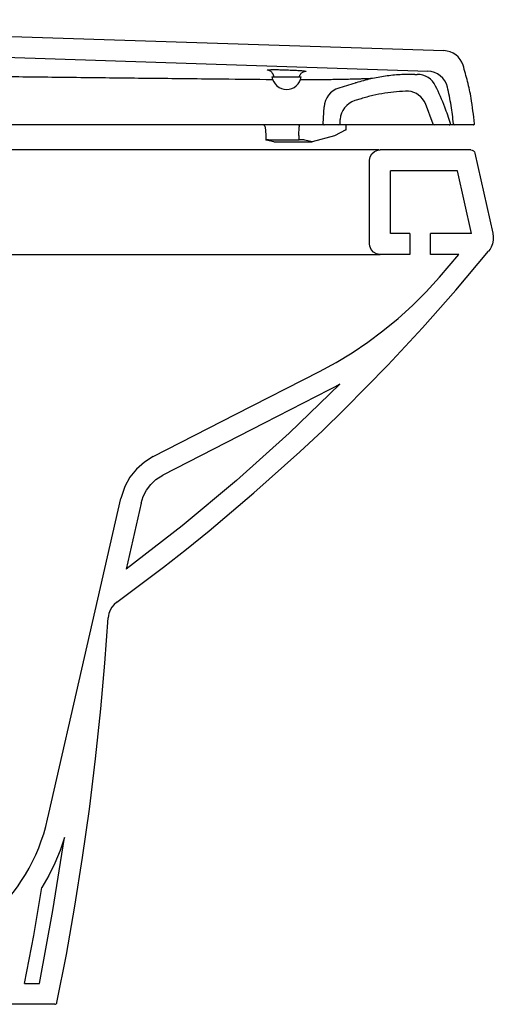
# Model space of a CAD drawing. Header units: millimetres. Extents: x 3574.226 to 3574.795, y 1775.384 to 1775.914.
import ezdxf

# ---------------------------------------------------------------- set-up
doc = ezdxf.new("R2010")
doc.units = ezdxf.units.MM
doc.layers.add('BLOCKS', color=3, linetype='Continuous')
doc.layers.add('SANINDUSA', color=3, linetype='Continuous')

msp = doc.modelspace()

# ---------------------------------------------------------------- linework, layer by layer
at = {"layer": 'BLOCKS', "linetype": 'Continuous'}
for p, q in [((3574.685600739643, 1775.851933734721), (3574.510346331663, 1775.851933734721)), ((3574.737254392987, 1775.851933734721), (3574.685600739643, 1775.851933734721)), ((3574.74058768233, 1775.851933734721), (3574.737254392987, 1775.851933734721)), ((3574.784349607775, 1775.851933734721), (3574.740953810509, 1775.851933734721)), ((3574.73595336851, 1775.806933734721), (3574.73595336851, 1775.846933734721)), ((3574.786301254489, 1775.850370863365), (3574.794890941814, 1775.81202058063)), ((3574.777943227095, 1775.84193373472), (3574.745954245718, 1775.84193373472)), ((3574.745954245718, 1775.81193373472), (3574.745954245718, 1775.84193373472)), ((3574.784662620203, 1775.81193373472), (3574.777943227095, 1775.84193373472)), ((3574.755116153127, 1775.81193373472), (3574.745954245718, 1775.81193373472)), ((3574.784662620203, 1775.81193373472), (3574.765116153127, 1775.81193373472)), ((3574.510346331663, 1775.80193373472), (3574.685600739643, 1775.80193373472)), ((3574.685600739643, 1775.80193373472), (3574.737254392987, 1775.80193373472)), ((3574.737254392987, 1775.80193373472), (3574.740953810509, 1775.80193373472)), ((3574.755116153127, 1775.80193373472), (3574.740953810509, 1775.80193373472)), ((3574.778598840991, 1775.80193373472), (3574.765116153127, 1775.80193373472)), ((3574.769356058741, 1775.791048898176), (3574.778598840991, 1775.80193373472)), ((3574.626656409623, 1775.683010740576), (3574.619440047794, 1775.651367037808)), ((3574.581941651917, 1775.53193373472), (3574.58255578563, 1775.534604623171)), ((3574.570920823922, 1775.453369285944), (3574.578057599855, 1775.453369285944)), ((3574.585428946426, 1775.443369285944), (3574.558681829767, 1775.443369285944))]:
    msp.add_line(p, q, dxfattribs=at)
at = {"layer": 'BLOCKS'}
for p, q in [((3574.755116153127, 1775.81193373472), (3574.755116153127, 1775.80193373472)), ((3574.765116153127, 1775.80193373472), (3574.765116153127, 1775.81193373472))]:
    msp.add_line(p, q, dxfattribs=at)
at = {"layer": 'BLOCKS', "linetype": 'Continuous', "flags": 128}
for points in [[(3574.73595336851, 1775.846933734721), (3574.736235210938, 1775.848588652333), (3574.737048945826, 1775.850056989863), (3574.738302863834, 1775.851173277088), (3574.739855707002, 1775.851811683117), (3574.740953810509, 1775.85193373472)], [(3574.784349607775, 1775.85193373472), (3574.785011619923, 1775.851820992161), (3574.785598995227, 1775.851495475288), (3574.786045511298, 1775.850993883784), (3574.786301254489, 1775.850370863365)], [(3574.794890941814, 1775.81202058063), (3574.795118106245, 1775.810375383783), (3574.79506432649, 1775.808667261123), (3574.794734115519, 1775.807039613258), (3574.794117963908, 1775.805445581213), (3574.793556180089, 1775.804445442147), (3574.792873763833, 1775.803504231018)], [(3574.740953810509, 1775.80193373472), (3574.739298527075, 1775.802215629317), (3574.737829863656, 1775.803029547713), (3574.736713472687, 1775.804283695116), (3574.736075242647, 1775.80583656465), (3574.73595336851, 1775.806933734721)], [(3574.614994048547, 1775.635683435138), (3574.637357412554, 1775.652405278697), (3574.648358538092, 1775.661015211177), (3574.659220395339, 1775.669776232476), (3574.680636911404, 1775.687844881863), (3574.702589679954, 1775.70753247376), (3574.713340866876, 1775.717635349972), (3574.723921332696, 1775.727891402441), (3574.744689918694, 1775.748984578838), (3574.761199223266, 1775.766730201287), (3574.77725065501, 1775.784891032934), (3574.792873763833, 1775.803504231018)], [(3574.712050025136, 1775.746002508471), (3574.719922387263, 1775.75027002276), (3574.727585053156, 1775.754903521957), (3574.735086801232, 1775.7599397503), (3574.742340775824, 1775.765326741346), (3574.749526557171, 1775.771221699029), (3574.756415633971, 1775.777460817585), (3574.763053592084, 1775.784095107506), (3574.769356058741, 1775.791048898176)], [(3574.632484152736, 1775.705267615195), (3574.6720051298, 1775.725501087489), (3574.712050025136, 1775.746002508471)], [(3574.721766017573, 1775.739837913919), (3574.697475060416, 1775.716428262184), (3574.672327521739, 1775.693876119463), (3574.64628416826, 1775.672158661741), (3574.619440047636, 1775.651367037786)], [(3574.721766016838, 1775.739837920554), (3574.719196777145, 1775.738450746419), (3574.716607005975, 1775.737100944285)], [(3574.716607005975, 1775.737100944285), (3574.685455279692, 1775.721152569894), (3574.661248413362, 1775.708759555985), (3574.637041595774, 1775.696366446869)], [(3574.632484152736, 1775.705267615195), (3574.628253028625, 1775.702636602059), (3574.624415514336, 1775.699236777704), (3574.621293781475, 1775.695353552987), (3574.61879797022, 1775.690875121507), (3574.616906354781, 1775.685234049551)], [(3574.626656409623, 1775.683010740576), (3574.627661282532, 1775.686176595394), (3574.629227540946, 1775.689214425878), (3574.631223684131, 1775.691869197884), (3574.633707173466, 1775.694217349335), (3574.637041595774, 1775.696366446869)], [(3574.58255578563, 1775.534604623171), (3574.599572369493, 1775.609224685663), (3574.616906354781, 1775.685234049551)], [(3574.614994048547, 1775.635683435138), (3574.613735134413, 1775.634600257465), (3574.612645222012, 1775.633284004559), (3574.611815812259, 1775.631845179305), (3574.611223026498, 1775.630242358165), (3574.611002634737, 1775.629245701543), (3574.610884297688, 1775.628220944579)], [(3574.586408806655, 1775.444169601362), (3574.590893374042, 1775.467192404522), (3574.594977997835, 1775.490289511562), (3574.598664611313, 1775.513482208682), (3574.60194647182, 1775.536735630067), (3574.604897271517, 1775.560698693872), (3574.607418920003, 1775.584718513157), (3574.609326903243, 1775.606452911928), (3574.610884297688, 1775.628220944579)], [(3574.578057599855, 1775.453369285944), (3574.584478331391, 1775.48818005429), (3574.589980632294, 1775.523172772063)], [(3574.589980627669, 1775.523172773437), (3574.5879127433, 1775.516982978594), (3574.585435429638, 1775.510915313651), (3574.582526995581, 1775.504946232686), (3574.579214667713, 1775.499157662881)], [(3574.570920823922, 1775.453369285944), (3574.575266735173, 1775.476223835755), (3574.579214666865, 1775.499157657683)]]:
    msp.add_lwpolyline(points, dxfattribs=at)
at = {"layer": 'BLOCKS', "linetype": 'Continuous'}
for centre, radius, start, end in [((3574.493846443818, 1775.551848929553), 0.09031821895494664, 275.4743219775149, 347.2615799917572), ((3574.585428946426, 1775.444369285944), 0.001000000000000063, 270, 348.481485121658)]:
    msp.add_arc(centre, radius, start, end, dxfattribs=at)
at = {"layer": 'SANINDUSA'}
for p, q in [((3574.68924910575, 1775.886847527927), (3574.70324910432, 1775.886847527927)), ((3574.689600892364, 1775.888218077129), (3574.690149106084, 1775.886847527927)), ((3574.702349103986, 1775.886847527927), (3574.702645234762, 1775.887587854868)), ((3574.757498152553, 1775.887995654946), (3574.758732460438, 1775.887975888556)), ((3574.729508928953, 1775.88400244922), (3574.721234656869, 1775.881448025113)), ((3574.729508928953, 1775.88400244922), (3574.729136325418, 1775.883899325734)), ((3574.731868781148, 1775.876358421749), (3574.728931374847, 1775.875451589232)), ((3574.713776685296, 1775.864373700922), (3574.714198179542, 1775.872416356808)), ((3574.766274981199, 1775.864195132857), (3574.762606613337, 1775.874014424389)), ((3574.721784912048, 1775.864321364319), (3574.721894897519, 1775.866419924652)), ((3574.710892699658, 1775.863847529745), (3574.684415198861, 1775.863847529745)), ((3574.685956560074, 1775.862939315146), (3574.686333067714, 1775.858854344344)), ((3574.702162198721, 1775.858741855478), (3574.702315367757, 1775.862917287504)), ((3574.721285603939, 1775.863847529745), (3574.714275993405, 1775.863847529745)), ((3574.724645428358, 1775.861468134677), (3574.719132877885, 1775.858645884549)), ((3574.724805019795, 1775.861627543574), (3574.724725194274, 1775.863709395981)), ((3574.74590011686, 1775.863847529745), (3574.735179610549, 1775.863847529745)), ((3574.774079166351, 1775.863847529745), (3574.766751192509, 1775.863847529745)), ((3574.776571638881, 1775.863847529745), (3574.774079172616, 1775.863847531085)), ((3574.785606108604, 1775.863847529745), (3574.776571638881, 1775.863847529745)), ((3574.686287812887, 1775.858844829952), (3574.68637254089, 1775.856635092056)), ((3574.690139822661, 1775.855786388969), (3574.68654090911, 1775.856565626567)), ((3574.687572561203, 1775.856740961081), (3574.702258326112, 1775.856750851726)), ((3574.702258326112, 1775.856750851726), (3574.702181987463, 1775.858741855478)), ((3574.708497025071, 1775.855798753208), (3574.704898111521, 1775.856577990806)), ((3574.719132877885, 1775.858645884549), (3574.708497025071, 1775.855798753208)), ((3574.690139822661, 1775.855786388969), (3574.708497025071, 1775.855798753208))]:
    msp.add_line(p, q, dxfattribs=at)
at = {"layer": 'SANINDUSA', "flags": 128}
for points in [[(3574.32101035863, 1775.914133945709), (3574.544852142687, 1775.906779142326), (3574.771442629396, 1775.899334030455)], [(3574.32101035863, 1775.904128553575), (3574.54200074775, 1775.896867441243), (3574.763778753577, 1775.889580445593)], [(3574.70191348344, 1775.863847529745), (3574.701988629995, 1775.863829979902), (3574.702061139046, 1775.863777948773), (3574.702128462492, 1775.863693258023), (3574.70218823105, 1775.86357888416), (3574.702238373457, 1775.863438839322), (3574.702277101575, 1775.863278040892), (3574.702303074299, 1775.863102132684), (3574.702315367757, 1775.862917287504)]]:
    msp.add_lwpolyline(points, dxfattribs=at)
at = {"layer": 'SANINDUSA'}
for centre, radius, start, end in [((3574.771114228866, 1775.889339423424), 0.01000000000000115, 17.47058269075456, 88.11810140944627), ((3574.763450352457, 1775.879585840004), 0.01000000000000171, 13.60780456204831, 88.11810140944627), ((3574.696249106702, 1775.88784259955), 0.007070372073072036, 188.0905406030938, 351.9094593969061), ((3574.758572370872, 1775.877977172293), 0.01000000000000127, 26.34065292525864, 89.08267870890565), ((3574.724184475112, 1775.87189299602), 0.01000000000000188, 107.1564465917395, 176.9999999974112), ((3574.753422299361, 1775.870058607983), 0.01000000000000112, 23.30226200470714, 83.46030362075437), ((3574.731881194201, 1775.865896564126), 0.01000000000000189, 107.1564465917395, 176.9999999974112), ((3574.684960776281, 1775.862847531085), 0.001000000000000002, 4.527012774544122, 90), ((3574.714275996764, 1775.864347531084), 0.0005000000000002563, 176.9999999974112, 270), ((3574.721285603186, 1775.864347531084), 0.0004999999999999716, 270, 356.9999999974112), ((3574.766751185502, 1775.864347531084), 0.0005000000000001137, 197.7457911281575, 270), ((3574.774079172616, 1775.864347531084), 0.0004999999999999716, 270, 16.68646160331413), ((3574.776571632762, 1775.864347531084), 0.0005000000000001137, 185.1844943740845, 270), ((3574.785606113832, 1775.864347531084), 0.0005000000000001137, 270, 4.836441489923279)]:
    msp.add_arc(centre, radius, start, end, dxfattribs=at)
for centre, major_axis, ratio, start_param, end_param in [((3574.722809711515, 1775.861466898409), (0.001995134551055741, 0.0001635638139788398), 0.183169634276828, 5.865441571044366, 6.275217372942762), ((3574.688376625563, 1775.856566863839), (0.002004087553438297, -6.915734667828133e-05), 0.07972550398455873, 1.986387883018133, 3.557184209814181), ((3574.70306239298, 1775.856576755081), (0.002004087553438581, -6.915734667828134e-05), 0.07972550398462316, 0.4155915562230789, 1.986387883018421)]:
    msp.add_ellipse(centre, major_axis=major_axis, ratio=ratio, start_param=start_param, end_param=end_param, dxfattribs=at)
for points, knots in [([(3574.687659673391, 1775.889952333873), (3574.687631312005, 1775.889955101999), (3574.687051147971, 1775.890011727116), (3574.686806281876, 1775.890106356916), (3574.687125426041, 1775.890212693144), (3574.688573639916, 1775.890268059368), (3574.690851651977, 1775.890270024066), (3574.693267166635, 1775.89022780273), (3574.695963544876, 1775.890154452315), (3574.698761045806, 1775.890051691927), (3574.701745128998, 1775.889900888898), (3574.70398663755, 1775.889744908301), (3574.705380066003, 1775.889591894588), (3574.705627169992, 1775.889464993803), (3574.70536114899, 1775.889389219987), (3574.704796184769, 1775.889372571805), (3574.704793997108, 1775.889372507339)], [0, 0, 0, 0, 0.004409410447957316, 0.09019944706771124, 0.1758599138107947, 0.2613654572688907, 0.3467644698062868, 0.4321512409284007, 0.4749986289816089, 0.5710595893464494, 0.6567310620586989, 0.7425045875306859, 0.8283014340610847, 0.9140414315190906, 0.9996671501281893, 1, 1, 1, 1]), ([(3574.687661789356, 1775.8899687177), (3574.687657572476, 1775.889969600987), (3574.687647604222, 1775.889971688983), (3574.687762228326, 1775.889944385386), (3574.688018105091, 1775.889856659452), (3574.68845296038, 1775.889644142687), (3574.688967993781, 1775.889233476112), (3574.689389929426, 1775.888729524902), (3574.689522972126, 1775.888344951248), (3574.689570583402, 1775.888207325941)], [0, 0, 0, 0, 0.09544455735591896, 0.2256207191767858, 0.3389706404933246, 0.4789236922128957, 0.6739574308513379, 0.883320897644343, 0.9999999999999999, 0.9999999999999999, 0.9999999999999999, 0.9999999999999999]), ([(3574.702644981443, 1775.887582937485), (3574.702758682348, 1775.8878200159), (3574.702972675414, 1775.88826621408), (3574.703456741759, 1775.888766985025), (3574.703937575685, 1775.889098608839), (3574.70434716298, 1775.889279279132), (3574.704612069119, 1775.88935750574), (3574.704760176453, 1775.889388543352), (3574.704820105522, 1775.889396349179), (3574.704735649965, 1775.889385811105), (3574.704477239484, 1775.889366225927), (3574.704142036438, 1775.889354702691), (3574.703973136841, 1775.88934889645)], [0, 0, 0, 0, 0.1160980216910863, 0.2185046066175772, 0.3079017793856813, 0.3835489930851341, 0.4420215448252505, 0.4978416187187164, 0.5716608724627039, 0.6875866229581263, 0.8425834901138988, 1, 1, 1, 1]), ([(3574.786104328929, 1775.864389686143), (3574.785648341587, 1775.868484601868), (3574.784894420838, 1775.875255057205), (3574.782926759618, 1775.884572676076), (3574.781411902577, 1775.889748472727), (3574.780652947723, 1775.892341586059)], [0, 0, 0, 0, 0.4330128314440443, 0.7159351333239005, 1, 1, 1, 1]), ([(3574.689430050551, 1775.885420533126), (3574.681488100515, 1775.885501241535), (3574.662794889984, 1775.885691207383), (3574.633560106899, 1775.886004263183), (3574.601731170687, 1775.886359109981), (3574.570123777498, 1775.886728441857), (3574.543603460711, 1775.887050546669), (3574.527616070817, 1775.887254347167), (3574.522180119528, 1775.887323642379)], [0, 0, 0, 0, 0.1428456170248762, 0.3362200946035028, 0.5250422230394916, 0.7139255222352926, 0.9027304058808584, 1, 1, 1, 1]), ([(3574.737246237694, 1775.885989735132), (3574.736975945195, 1775.885976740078), (3574.73614685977, 1775.885936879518), (3574.734449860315, 1775.885867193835), (3574.732164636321, 1775.885783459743), (3574.72955787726, 1775.885700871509), (3574.726698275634, 1775.885623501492), (3574.723578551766, 1775.885552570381), (3574.720222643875, 1775.88548973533), (3574.716621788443, 1775.885436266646), (3574.712809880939, 1775.885393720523), (3574.708811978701, 1775.885364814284), (3574.705475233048, 1775.885350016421), (3574.70344108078, 1775.885350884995), (3574.70283012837, 1775.885351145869)], [0, 0, 0, 0, 0.04072601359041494, 0.1249214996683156, 0.2122338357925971, 0.3017433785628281, 0.3927865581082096, 0.4834298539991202, 0.5761914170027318, 0.6705453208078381, 0.7660305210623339, 0.8621967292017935, 0.958611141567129, 1, 1, 1, 1]), ([(3574.757498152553, 1775.887995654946), (3574.755161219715, 1775.887980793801), (3574.750487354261, 1775.887951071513), (3574.743451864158, 1775.887201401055), (3574.7364245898, 1775.885964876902), (3574.731814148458, 1775.88465659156), (3574.729508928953, 1775.88400244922)], [0, 0, 0, 0, 0.2468731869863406, 0.4937463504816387, 0.7468733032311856, 1, 1, 1, 1]), ([(3574.754561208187, 1775.87999353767), (3574.752659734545, 1775.879920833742), (3574.748856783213, 1775.879775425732), (3574.743153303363, 1775.879044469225), (3574.737466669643, 1775.877962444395), (3574.733734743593, 1775.876893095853), (3574.731868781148, 1775.876358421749)], [0, 0, 0, 0, 0.2475178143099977, 0.495036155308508, 0.7475181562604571, 1, 1, 1, 1]), ([(3574.774558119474, 1775.864491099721), (3574.773727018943, 1775.867106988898), (3574.771780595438, 1775.873233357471), (3574.769080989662, 1775.879069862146), (3574.767534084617, 1775.882414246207)], [0, 0, 0, 0, 0.4269885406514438, 1, 1, 1, 1]), ([(3574.776073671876, 1775.864302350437), (3574.775752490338, 1775.867260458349), (3574.7751084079, 1775.873192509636), (3574.773817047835, 1775.879018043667), (3574.773169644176, 1775.881938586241)], [0, 0, 0, 0, 0.4986652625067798, 1, 1, 1, 1]), ([(3574.684415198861, 1775.863847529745), (3574.663166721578, 1775.863847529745), (3574.625082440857, 1775.863847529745), (3574.570018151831, 1775.863847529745), (3574.536201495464, 1775.863847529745), (3574.519293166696, 1775.863847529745)], [0, 0, 0, 0, 0.3868981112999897, 0.6934490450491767, 1, 1, 1, 1]), ([(3574.714275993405, 1775.863847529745), (3574.714220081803, 1775.863847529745), (3574.71409374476, 1775.863847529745), (3574.713054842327, 1775.863847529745), (3574.711613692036, 1775.863847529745), (3574.710892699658, 1775.863847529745)], [0, 0, 0, 0, 0.2840400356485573, 0.6418127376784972, 1, 1, 1, 1]), ([(3574.735179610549, 1775.863847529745), (3574.73403065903, 1775.863847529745), (3574.731733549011, 1775.863847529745), (3574.728469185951, 1775.863847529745), (3574.726383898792, 1775.863847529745), (3574.725494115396, 1775.863847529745), (3574.721285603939, 1775.863847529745)], [0, 0, 0, 0, 0.3030236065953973, 0.605838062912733, 0.9145207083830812, 1, 1, 1, 1]), ([(3574.75431575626, 1775.863847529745), (3574.754010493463, 1775.863847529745), (3574.753399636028, 1775.863847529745), (3574.751170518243, 1775.863847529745), (3574.748547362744, 1775.863847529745), (3574.746679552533, 1775.863847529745), (3574.74590011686, 1775.863847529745)], [0, 0, 0, 0, 0.2715398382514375, 0.5433748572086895, 0.809450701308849, 1, 1, 1, 1]), ([(3574.766751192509, 1775.863847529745), (3574.766713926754, 1775.863847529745), (3574.766639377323, 1775.863847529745), (3574.765937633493, 1775.863847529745), (3574.764529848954, 1775.863847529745), (3574.762038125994, 1775.863847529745), (3574.758732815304, 1775.863847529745), (3574.755788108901, 1775.863847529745), (3574.75431575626, 1775.863847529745)], [0, 0, 0, 0, 0.1244132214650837, 0.248886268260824, 0.4362534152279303, 0.6236204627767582, 0.8118103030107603, 1, 1, 1, 1])]:
    msp.add_open_spline(points, degree=3, knots=knots, dxfattribs=at)

doc.saveas('drawing.dxf')
